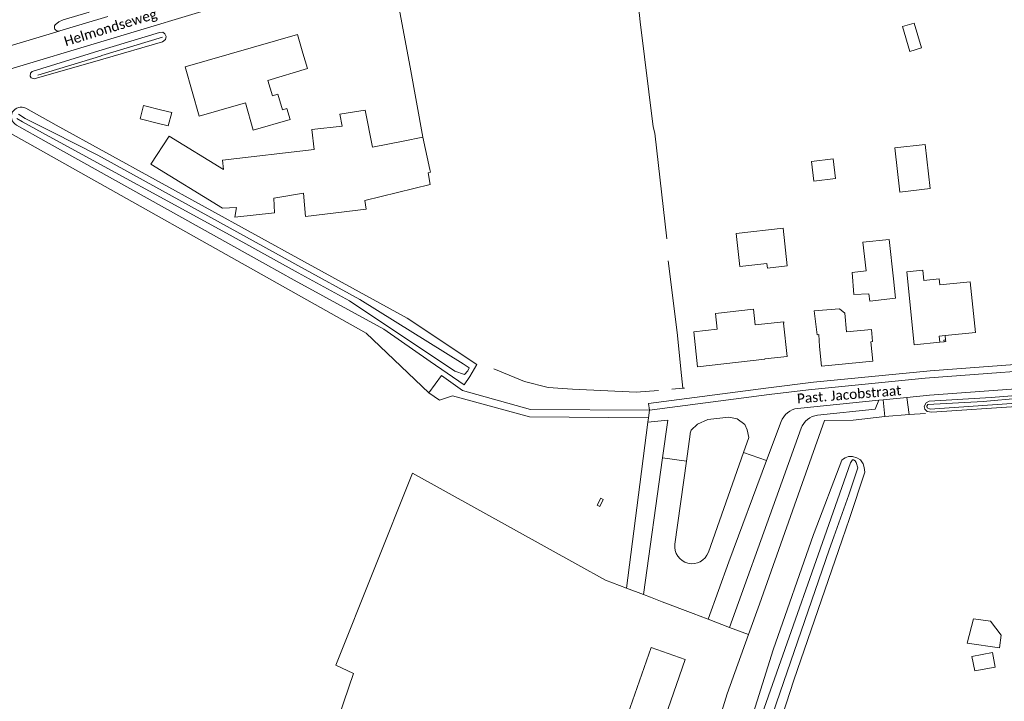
# Model space of a CAD drawing. Extents: x 177628 to 188968, y 384226 to 390673.
# Tile 61 of 256: x 182050 to 182301, y 385710 to 385884. Entities that reach past the tile are written whole.
import ezdxf

# ---------------------------------------------------------------- set-up
doc = ezdxf.new("R2010")
doc.units = 0
for name, color, linetype, lineweight in [('B01_F', 14, 'Continuous', 9), ('B01_T', 14, 'Continuous', 9), ('B02_F', 14, 'Continuous', 9), ('B02_T', 14, 'Continuous', 9), ('B11_F', 14, 'Continuous', 9), ('B11_S', 14, 'Continuous', 9), ('B14_F', 14, 'Continuous', 9), ('T02_F', 253, 'RASTER', 9), ('T03_F', 253, 'Continuous', 9), ('T03_T', 253, 'Continuous', 9), ('T04_F', 253, 'HAAG', 9), ('T04_T', 253, 'HAAG', 9), ('T07_F', 253, 'Continuous', 9), ('T09_F', 253, 'Continuous', 9), ('T09_T', 253, 'Continuous', 9), ('T10_F', 253, 'Continuous', 9), ('T22_F', 253, 'Continuous', 9), ('V00_F', 8, 'Continuous', 9), ('V00_T', 8, 'Continuous', 9), ('V06_T', 8, 'Continuous', 9), ('W01_F', 253, 'Continuous', 9), ('Z06', 7, 'Continuous', 9)]:
    doc.layers.add(name, color=color, linetype=linetype, lineweight=lineweight)
doc.styles.add('Legend', font='calibri.ttf')
doc.linetypes.add('HAAG', pattern='A,4,-1,[5,TOPOCAD.SHX,S=0.35,R=0,X=-0.35,Y=-0.35],-1', length=6)
doc.linetypes.add('RASTER', pattern='A,4,-1,[4,TOPOCAD.SHX,S=0.5,R=0,X=-0.5,Y=0],-1', length=6)

msp = doc.modelspace()

# ---------------------------------------------------------------- linework, layer by layer
at = {"layer": 'B01_F', "linetype": 'Continuous'}
msp.add_lwpolyline([(182252.587, 385809.481), (182253.273, 385803.369), (182253.713, 385803.426)], dxfattribs=at)
at = {"layer": 'B01_T', "linetype": 'Continuous'}
for points in [[(182122.209, 385875.089), (182120.837, 385879.871), (182092.19, 385871.652), (182095.787, 385859.113), (182100.742, 385860.535)], [(182122.209, 385875.089), (182123.386, 385871.24), (182113.251, 385868.14), (182114.431, 385864.281), (182115.787, 385864.696), (182117.02, 385860.666), (182118.101, 385860.997), (182118.956, 385858.2), (182109.557, 385855.498), (182107.551, 385862.489), (182100.742, 385860.535)], [(182101.747, 385835.63), (182083.421, 385846.839), (182088.135, 385854.011), (182101.979, 385845.497), (182101.707, 385847.886), (182125.098, 385850.552), (182124.518, 385855.637), (182132.211, 385856.514), (182131.606, 385859.615), (182138.061, 385860.643), (182139.91, 385851.171), (182147.765, 385852.705)], [(182152.81, 385853.69), (182147.765, 385852.705)], [(182154.525, 385845.475), (182152.81, 385853.69)], [(182284.572, 385801.471), (182278.045, 385800.806), (182276.155, 385819.368), (182280.272, 385819.789), (182280.534, 385817.223), (182284.424, 385817.621), (182284.584, 385816.059), (182292.353, 385816.854), (182293.671, 385803.971), (182285.924, 385803.178)], [(182245.683, 385797.841), (182239.969, 385797.192), (182239.978, 385797.113), (182222.838, 385795.202), (182221.842, 385804.139), (182227.795, 385804.802), (182227.352, 385808.778), (182237.042, 385809.858), (182237.485, 385805.882), (182244.82, 385806.7), (182244.856, 385806.372), (182244.757, 385806.361), (182245.683, 385797.841)], [(182267.44, 385801.64), (182267.173, 385804.666), (182260.773, 385804.076)], [(182253.713, 385803.426), (182253.948, 385800.381)], [(182285.924, 385803.178), (182284.414, 385803.024), (182284.572, 385801.471)], [(182285.924, 385803.178), (182286.04, 385802.043)], [(182267.002, 385801.595), (182267.465, 385796.617), (182254.411, 385795.402), (182253.948, 385800.381)], [(182267.002, 385801.595), (182267.44, 385801.64)], [(182284.572, 385801.471), (182285.665, 385801.582)], [(182286.04, 385802.043), (182285.622, 385802), (182285.665, 385801.582)], [(182286.04, 385802.043), (182286.082, 385801.625), (182285.665, 385801.582)], [(182219.657, 385720.618), (182210.972, 385723.643), (182205.071, 385706.702), (182213.756, 385703.677), (182219.657, 385720.618)]]:
    msp.add_lwpolyline(points, dxfattribs=at)
at = {"layer": 'B02_F', "linetype": 'Continuous'}
msp.add_lwpolyline([(182271.698, 385827.661), (182272.753, 385817.628)], dxfattribs=at)
at = {"layer": 'B02_T', "linetype": 'Continuous'}
for points in [[(182232.626, 385829.137), (182233.567, 385820.724), (182240.524, 385821.502), (182240.65, 385820.369), (182245.689, 385820.931), (182244.622, 385830.502), (182232.626, 385829.137)], [(182266.52, 385813.814), (182266.718, 385811.957), (182273.282, 385812.656), (182272.753, 385817.628)], [(182197.893, 385759.608), (182197.228, 385759.95), (182198.13, 385761.705), (182198.795, 385761.364), (182197.893, 385759.608)]]:
    msp.add_lwpolyline(points, dxfattribs=at)
at = {"layer": 'B11_F', "linetype": 'Continuous'}
msp.add_lwpolyline([(182101.747, 385835.63), (182105.262, 385835.772), (182104.84, 385833.359), (182114.951, 385834.454), (182114.793, 385838.176), (182122.39, 385839.455), (182122.866, 385833.463), (182138.301, 385835.357), (182137.994, 385837.606), (182154.672, 385841.663), (182154.135, 385844.609), (182154.755, 385844.775), (182154.525, 385845.475)], dxfattribs=at)
at = {"layer": 'B11_S', "linetype": 'Continuous'}
msp.add_lwpolyline([(182252.587, 385809.481), (182258.992, 385809.941), (182260.377, 385808.86), (182260.773, 385804.076)], dxfattribs=at)
at = {"layer": 'B14_F', "linetype": 'Continuous'}
for points in [[(182276.981, 385875.589), (182279.904, 385876.451), (182278.029, 385882.788), (182275.106, 385881.926), (182276.981, 385875.589)], [(182086.256, 385860.62), (182081.549, 385861.81), (182080.688, 385858.407), (182085.395, 385857.217)], [(182086.256, 385860.62), (182088.786, 385860.004), (182087.886, 385856.596), (182085.395, 385857.217)], [(182274.411, 385839.727), (182273.127, 385850.992), (182280.872, 385851.874), (182282.155, 385840.609), (182274.411, 385839.727)], [(182251.843, 385847.518), (182252.499, 385842.501), (182258.01, 385843.221), (182257.354, 385848.238), (182251.843, 385847.518)], [(182266.52, 385813.814), (182262.678, 385813.625), (182262.219, 385819.194), (182265.814, 385819.614), (182264.987, 385826.945), (182271.698, 385827.661)], [(182293.159, 385730.984), (182297.467, 385730.383), (182300.229, 385726.832), (182299.835, 385723.566), (182291.548, 385724.752), (182293.159, 385730.984)], [(182297.976, 385722.407), (182292.775, 385721.396), (182293.499, 385717.676), (182298.7, 385718.688), (182297.976, 385722.407)]]:
    msp.add_lwpolyline(points, dxfattribs=at)
at = {"layer": 'T02_F', "linetype": 'RASTER'}
msp.add_lwpolyline([(182149.543, 385871.539), (182152.81, 385853.69)], dxfattribs=at)
at = {"layer": 'T03_F', "linetype": 'Continuous'}
for points in [[(182154.33, 385788.598), (182138.317, 385803.754)], [(182157.063, 385786.73), (182154.33, 385788.598)], [(182262.479, 385781.633), (182270.536, 385782.555)], [(182276.727, 385783.007), (182280.912, 385783.332)], [(182262.479, 385781.633), (182255.222, 385781.488), (182249.506, 385765.468), (182238.612, 385734.711), (182235.817, 385726.938)], [(182198.142, 385619.522), (182218.644, 385678.436), (182228.691, 385706.338), (182230.389, 385711.847), (182235.817, 385726.938)]]:
    msp.add_lwpolyline(points, dxfattribs=at)
at = {"layer": 'T03_T', "linetype": 'Continuous'}
for points in [[(182038.752, 385859.67), (182138.317, 385803.754)], [(182199.364, 385740.836), (182204.702, 385738.801)], [(182204.702, 385738.801), (182209.073, 385737.135)], [(182209.073, 385737.135), (182210.861, 385736.453)], [(182210.861, 385736.453), (182213.794, 385735.335)], [(182213.794, 385735.335), (182221.72, 385732.313)], [(182221.72, 385732.313), (182225.264, 385730.962)], [(182225.264, 385730.962), (182225.483, 385730.879)], [(182225.483, 385730.879), (182230.981, 385728.782)], [(182230.981, 385728.782), (182235.817, 385726.938)]]:
    msp.add_lwpolyline(points, dxfattribs=at)
at = {"layer": 'T04_F', "linetype": 'HAAG'}
for points in [[(182146.113, 385889.763), (182149.543, 385871.539)], [(182071.221, 385873.63), (182086.416, 385878.028)], [(182053.722, 385868.566), (182071.221, 385873.63)], [(182192.333, 385744.729), (182150.173, 385768.073)]]:
    msp.add_lwpolyline(points, dxfattribs=at)
at = {"layer": 'T04_T', "linetype": 'HAAG'}
msp.add_lwpolyline([(182192.333, 385744.729), (182199.364, 385740.836)], dxfattribs=at)
at = {"layer": 'T07_F', "linetype": 'Continuous'}
for points in [[(182204.978, 385913.588), (182208.161, 385883.108), (182211.497, 385856.356)], [(182086.439, 385879.172), (182070.97, 385874.497)], [(182070.596, 385874.384), (182054.635, 385869.56)], [(182070.97, 385874.497), (182070.596, 385874.384)], [(182211.497, 385856.356), (182211.901, 385854.763)], [(182215.021, 385827.848), (182211.901, 385854.763)], [(182217.655, 385803.935), (182215.342, 385822.182)], [(182217.655, 385803.935), (182218.729, 385793.014)], [(182170.876, 385794.683), (182178.696, 385791.444), (182184.72, 385789.923), (182190.895, 385789.457), (182207.175, 385788.769), (182212.863, 385789.189)], [(182218.729, 385793.014), (182219.035, 385789.736)], [(182216.232, 385789.468), (182219.035, 385789.736)], [(182219.035, 385789.736), (182219.502, 385789.781)]]:
    msp.add_lwpolyline(points, dxfattribs=at)
at = {"layer": 'T09_F', "linetype": 'Continuous'}
for points in [[(182086.416, 385878.028), (182087.145, 385878.57), (182087.348, 385879.35), (182087.024, 385880.096), (182086.536, 385880.443), (182085.682, 385880.428), (182070.198, 385875.682)], [(182070.198, 385875.682), (182053.15, 385870.457), (182052.784, 385870.005), (182052.69, 385869.279), (182052.888, 385868.879), (182053.722, 385868.566)], [(182166.562, 385795.818), (182148.769, 385807.553)], [(182164.782, 385792.702), (182163.314, 385790.609), (182154.611, 385796.534), (182142.8, 385804.784)], [(182305.382, 385785.19), (182282.515, 385783.637), (182281.397, 385783.845), (182280.775, 385784.371), (182280.56, 385785.098), (182281.087, 385786.011), (182281.859, 385786.429), (182297.64, 385787.347), (182305.039, 385787.986)], [(182259.711, 385751.142), (182261.587, 385756.578), (182265.436, 385768.327), (182265.29, 385769.576), (182265.052, 385770.458), (182264.35, 385771.519), (182263.456, 385772.029), (182262.3, 385772.359), (182261.302, 385772.306), (182260.441, 385771.971), (182260.026, 385771.77), (182259.62, 385771.439), (182252.533, 385752.847)], [(182252.533, 385752.847), (182252.38, 385752.445), (182242.089, 385723.058), (182236.671, 385705.754), (182227.218, 385680.021)], [(182234.782, 385677.179), (182237.027, 385683.326), (182247.358, 385715.344), (182259.711, 385751.142)]]:
    msp.add_lwpolyline(points, dxfattribs=at)
at = {"layer": 'T09_T', "linetype": 'Continuous'}
for points in [[(182051.543, 385861.105), (182059.335, 385856.813)], [(182049.153, 385856.792), (182056.767, 385852.543)], [(182059.335, 385856.813), (182122.608, 385821.962)], [(182056.767, 385852.543), (182112.64, 385821.362), (182120.006, 385817.313)], [(182122.608, 385821.962), (182148.769, 385807.553)], [(182120.006, 385817.313), (182142.8, 385804.784)], [(182164.782, 385792.702), (182166.562, 385795.818)]]:
    msp.add_lwpolyline(points, dxfattribs=at)
msp.add_arc((182050.354, 385858.945), 2.465, 61.17928, 240.83566, dxfattribs=at)
at = {"layer": 'T10_F', "linetype": 'Continuous'}
msp.add_lwpolyline([(182150.173, 385768.073), (182130.591, 385719.138), (182135.134, 385717.052), (182094.787, 385599.016), (182126.567, 385584.285)], dxfattribs=at)
at = {"layer": 'T22_F', "linetype": 'Continuous'}
msp.add_lwpolyline([(182270.536, 385782.555), (182276.727, 385783.007)], dxfattribs=at)
at = {"layer": 'V00_F', "linetype": 'Continuous'}
for points in [[(182276.727, 385783.007), (182276.168, 385787.383)], [(182270.176, 385786.799), (182270.536, 385782.555)], [(182235.903, 385777.212), (182235.505, 385779.16), (182234.84, 385780.533), (182232.939, 385781.911), (182230.776, 385782.343), (182225.471, 385781.803), (182222.782, 385780.611), (182221.158, 385779.06)], [(182240.406, 385771.301), (182230.767, 385745.506)]]:
    msp.add_lwpolyline(points, dxfattribs=at)
at = {"layer": 'V00_T', "linetype": 'Continuous'}
for points in [[(182027.785, 385865.271), (182044.812, 385870.271), (182101.53, 385887.312)], [(182067.719, 385885.541), (182061.064, 385883.605)], [(182061.064, 385883.605), (182059.97, 385883.13), (182059.063, 385882.355)], [(182060.255, 385880.807), (182072.488, 385884.433)], [(182043.251, 385875.728), (182060.042, 385880.743)], [(182060.042, 385880.743), (182060.255, 385880.807)], [(182336.226, 385809.677), (182334.555, 385801.282), (182329.841, 385795.985), (182321.712, 385795.377), (182280.871, 385792.338), (182251.106, 385789.328), (182241.089, 385788.145), (182210.558, 385784.141)], [(182210.558, 385784.141), (182210.339, 385785.829), (182240.917, 385789.872), (182252.362, 385791.243), (182282.129, 385794.177), (182303.684, 385795.765)], [(182276.168, 385787.383), (182281.957, 385787.948), (182327.279, 385791.311), (182331.905, 385788.223), (182331.093, 385779.704)], [(182270.176, 385786.799), (182276.168, 385787.383)], [(182269.044, 385786.689), (182248.29, 385784.59)], [(182253.39, 385782.885), (182268.111, 385784.377), (182269.044, 385786.689)], [(182269.044, 385786.689), (182270.176, 385786.799)], [(182210.304, 385782.155), (182210.168, 385781.091)], [(182210.558, 385784.141), (182210.304, 385782.155)], [(182210.168, 385781.091), (182207.38, 385759.289), (182204.702, 385738.801)], [(182210.168, 385781.091), (182215.222, 385781.626), (182213.888, 385771.968)], [(182244.119, 385781.236), (182240.406, 385771.301)], [(182220.918, 385778.063), (182219.96, 385771.129)], [(182249.219, 385779.531), (182242.815, 385761.542), (182230.981, 385728.782)], [(182234.547, 385773.368), (182235.903, 385777.212)], [(182225.574, 385747.936), (182234.547, 385773.368)], [(182240.406, 385771.301), (182234.547, 385773.368)], [(182213.888, 385771.968), (182209.073, 385737.135)], [(182213.888, 385771.968), (182219.96, 385771.129)], [(182219.96, 385771.129), (182217.041, 385750.015)], [(182230.767, 385745.506), (182225.483, 385730.879)]]:
    msp.add_lwpolyline(points, dxfattribs=at)
for centre, radius, start, end in [((182059.861, 385881.736), 1.01, 142.20759, 280.33471), ((182248.952, 385779.496), 5.137, 97.40711, 160.20006), ((182254.052, 385777.791), 5.137, 97.40711, 160.20006), ((182226.267, 385777.303), 5.402, 161.01909, 171.91121), ((182221.413, 385749.408), 4.414, 172.10041, 340.5138)]:
    msp.add_arc(centre, radius, start, end, dxfattribs=at)
at = {"layer": 'V06_T', "linetype": 'Continuous'}
for points in [[(182210.558, 385784.141), (182180.257, 385784.318), (182162.925, 385789.139), (182157.508, 385792.976), (182154.33, 385788.598)], [(182210.304, 385782.155), (182179.953, 385782.443), (182160.365, 385787.804), (182157.063, 385786.73)]]:
    msp.add_lwpolyline(points, dxfattribs=at)
at = {"layer": 'W01_F', "linetype": 'Continuous'}
for points in [[(182050.71, 385857.604), (182049.271, 385858.445)], [(182049.689, 385859.597), (182051.385, 385858.481)], [(182050.71, 385857.604), (182057.517, 385853.888)], [(182058.328, 385854.985), (182051.385, 385858.481)], [(182069.931, 385849.141), (182058.328, 385854.985)], [(182057.517, 385853.888), (182103.633, 385828.712), (182121.017, 385819.152)], [(182121.818, 385820.528), (182069.931, 385849.141)], [(182121.017, 385819.152), (182134.061, 385811.979), (182160.963, 385794.09), (182163.379, 385793.201), (182164.295, 385794.206), (182164.583, 385794.915), (182163.022, 385795.987), (182136.7, 385812.322), (182121.818, 385820.528)], [(182309.669, 385786.275), (182305.328, 385785.982), (182282.097, 385784.409), (182281.386, 385784.746), (182281.272, 385785.197), (182281.506, 385785.602), (182295.66, 385786.368), (182305.107, 385787.195), (182309.554, 385787.585)], [(182257.536, 385751.893), (182261.376, 385762.538), (182263.646, 385769.482), (182263.229, 385770.789), (182262.974, 385771.204), (182262.577, 385771.524), (182262.315, 385771.451), (182261.818, 385770.699), (182255.18, 385751.838)], [(182255.18, 385751.838), (182232.942, 385688.649), (182229.693, 385679.112)], [(182232.126, 385678.149), (182234.014, 385683.484), (182243.907, 385712.248), (182256.337, 385748.57), (182257.536, 385751.893)]]:
    msp.add_lwpolyline(points, dxfattribs=at)

# ---------------------------------------------------------------- texts
at = {"layer": 'Z06', "linetype": 'Continuous', "style": 'Legend'}
for s, rotation, p in [('Helmondseweg', 17.03954, (182061.76, 385876.87)), ('Past. Jacobstraat', 4.64472, (182248.273, 385785.839))]:
    msp.add_text(s, height=2.5, rotation=rotation, dxfattribs=at).set_placement(p)

doc.saveas('drawing.dxf')
